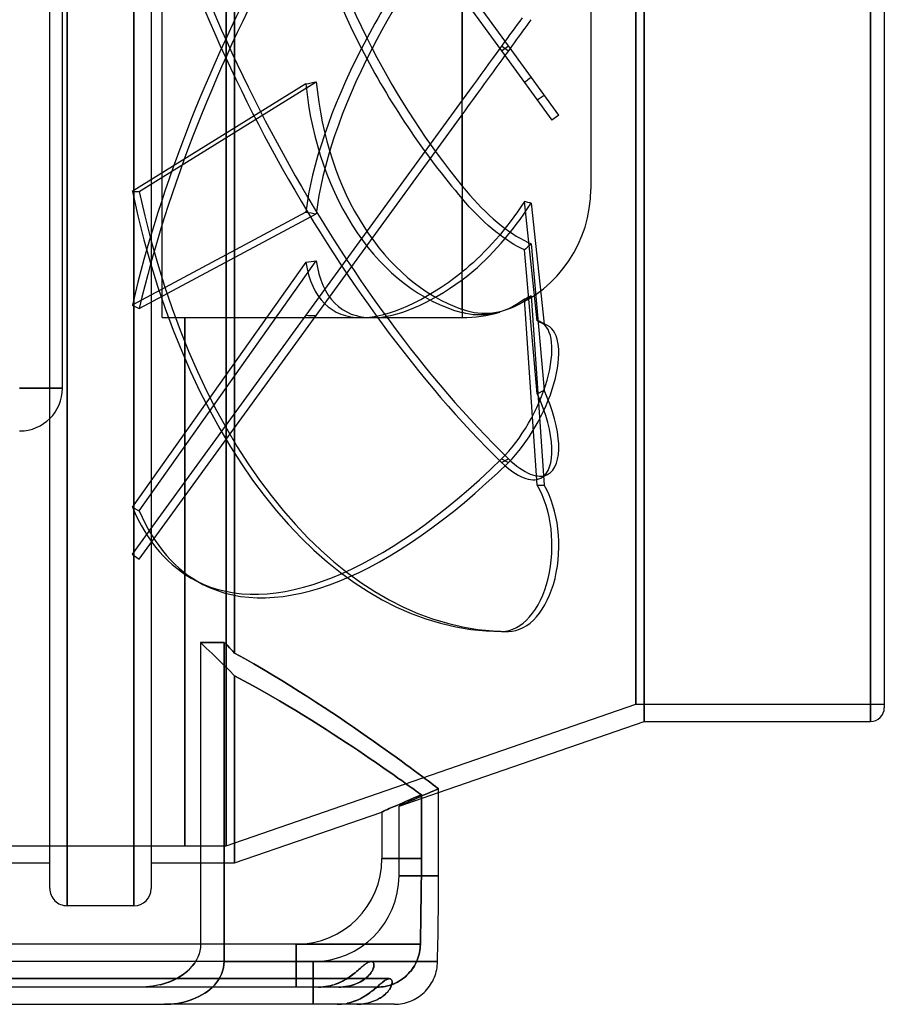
# Model space of a CAD drawing. Header units: millimetres. Extents: x -148 to 148, y -112 to 100.
# Tile 6 of 7: x 47 to 148, y -112 to 3. Entities that reach past the tile are written whole.
import ezdxf

# ---------------------------------------------------------------- set-up
doc = ezdxf.new("R2010")
doc.units = ezdxf.units.MM
doc.layers.add('HIDDEN', color=7, linetype='Continuous')
doc.layers.add('THICK', color=7, linetype='Continuous')

msp = doc.modelspace()

# ---------------------------------------------------------------- linework, layer by layer
at = {"layer": 'HIDDEN'}
for p, q in [((52.15, 0), (52.15, 100)), ((59.95, 0), (59.95, 100)), ((71.7, -70.53), (71.7, 95)), ((70.7, 93), (70.7, -93)), ((70.7, -93), (70.7, 93)), ((119.5, -78.5), (119.5, 78.5)), ((145.9, 0), (145.9, 78.5)), ((118.5, 76.5), (118.5, -76.5)), ((118.5, -76.5), (118.5, 76.5)), ((59.76, 59), (102.85, -0.29)), ((103.65, 0.29), (60.57, 59.59)), ((50.15, 0), (50.15, 35.05)), ((63.25, 0), (63.25, 31.4)), ((113.25, 16.4), (113.25, 0)), ((98.25, 16.05), (98.25, 0)), ((98.25, 0), (98.25, 6.03)), ((105.24, 3.59), (104.96, 3.2)), ((104.38, 2.4), (104.08, 1.99)), ((104.67, 2.8), (104.38, 2.4)), ((104.96, 3.2), (104.67, 2.8)), ((105.33, 2.02), (105.58, 2.36)), ((105.58, 2.36), (105.82, 2.69)), ((105.82, 2.69), (106.07, 3.03)), ((106.07, 3.03), (106.31, 3.35)), ((103.49, 1.18), (103.2, 0.78)), ((103.79, 1.59), (103.49, 1.18)), ((104.08, 1.99), (103.79, 1.59)), ((104.59, 1), (104.84, 1.33)), ((104.84, 1.33), (105.09, 1.68)), ((105.09, 1.68), (105.33, 2.02)), ((98.25, 0), (98.25, -6.03)), ((102.63, 0), (102.21, -0.57)), ((102.91, 0.39), (102.63, 0)), ((102.85, 0.29), (103.65, -0.29)), ((102.85, -0.29), (103.65, 0.29)), ((103.2, 0.78), (102.91, 0.39)), ((109.53, -7.8), (103.65, 0.29)), ((103.87, 0), (104.11, 0.33)), ((104.11, 0.33), (104.35, 0.66)), ((104.35, 0.66), (104.59, 1)), ((113.25, 0), (113.25, -16.4)), ((145.9, -78.5), (145.9, 0)), ((50.15, -43.16), (50.15, 0)), ((52.15, -100), (52.15, 0)), ((59.95, -100), (59.95, 0)), ((63.25, -31.4), (63.25, 0)), ((98.25, -16.05), (98.25, 0)), ((102.21, -0.57), (101.78, -1.17)), ((102.85, -0.29), (108.72, -8.38)), ((102.91, -1.32), (103.24, -0.87)), ((103.24, -0.87), (103.56, -0.43)), ((103.56, -0.43), (103.87, 0)), ((101.34, -1.78), (100.89, -2.4)), ((101.78, -1.17), (101.34, -1.78)), ((101.89, -2.72), (102.23, -2.25)), ((102.23, -2.25), (102.57, -1.78)), ((102.57, -1.78), (102.91, -1.32)), ((100.43, -3.03), (99.98, -3.65)), ((100.89, -2.4), (100.43, -3.03)), ((101.21, -3.66), (101.55, -3.19)), ((101.55, -3.19), (101.89, -2.72)), ((106.31, -3.35), (106.18, -3.46)), ((80.02, -4.14), (59.76, -16.68)), ((60.57, -16.68), (81.23, -3.89)), ((99.53, -4.27), (99.09, -4.87)), ((99.98, -3.65), (99.53, -4.27)), ((100.2, -5.05), (100.53, -4.59)), ((100.53, -4.59), (100.87, -4.13)), ((100.87, -4.13), (101.21, -3.66)), ((105.66, -3.87), (105.52, -3.98)), ((105.79, -3.77), (105.66, -3.87)), ((105.92, -3.66), (105.79, -3.77)), ((106.05, -3.56), (105.92, -3.66)), ((106.18, -3.46), (106.05, -3.56)), ((98.67, -5.46), (98.25, -6.03)), ((99.09, -4.87), (98.67, -5.46)), ((99.56, -5.92), (99.88, -5.49)), ((99.88, -5.49), (100.2, -5.05)), ((107, -6.01), (107.81, -5.43)), ((98.25, -6.03), (80.02, -31.13)), ((98.58, -7.27), (98.92, -6.82)), ((98.92, -6.82), (99.24, -6.37)), ((99.24, -6.37), (99.56, -5.92)), ((81.23, -31.16), (98.25, -7.73)), ((98.25, -7.73), (98.58, -7.27)), ((98.25, -7.73), (98.25, -26.05)), ((109.53, -7.8), (108.72, -8.38)), ((98.25, -16.05), (98.71, -16.6)), ((59.76, -16.68), (60.57, -16.68)), ((98.71, -16.6), (99.16, -17.12)), ((99.16, -17.12), (99.6, -17.61)), ((98.66, -17.99), (98.25, -17.52)), ((98.25, -30.43), (98.25, -17.52)), ((99.08, -18.46), (98.66, -17.99)), ((99.6, -17.61), (100.03, -18.08)), ((100.03, -18.08), (100.48, -18.54)), ((105.52, -17.87), (105.11, -18.47)), ((105.66, -17.9), (105.52, -17.87)), ((107, -31.76), (105.52, -17.87)), ((105.79, -17.93), (105.66, -17.9)), ((105.92, -17.96), (105.79, -17.93)), ((105.88, -18.68), (106.31, -18.03)), ((106.05, -17.99), (105.92, -17.96)), ((106.18, -18.01), (106.05, -17.99)), ((106.31, -18.03), (106.18, -18.01)), ((106.31, -18.03), (107.81, -32.17)), ((80.02, -19.09), (59.76, -29.93)), ((60.57, -30.34), (81.23, -19.28)), ((99.52, -18.93), (99.08, -18.46)), ((99.96, -19.38), (99.52, -18.93)), ((100.41, -19.82), (99.96, -19.38)), ((100.48, -18.54), (100.94, -19)), ((100.94, -19), (101.41, -19.44)), ((101.41, -19.44), (101.88, -19.87)), ((104.7, -19.07), (104.27, -19.66)), ((105.11, -18.47), (104.7, -19.07)), ((105, -19.94), (105.44, -19.32)), ((105.44, -19.32), (105.88, -18.68)), ((100.86, -20.25), (100.41, -19.82)), ((101.3, -20.65), (100.86, -20.25)), ((101.74, -21.03), (101.3, -20.65)), ((101.88, -19.87), (102.35, -20.27)), ((102.35, -20.27), (102.81, -20.65)), ((102.81, -20.65), (103.26, -21)), ((103.84, -20.23), (103.42, -20.78)), ((104.27, -19.66), (103.84, -20.23)), ((104.12, -21.1), (104.56, -20.54)), ((104.56, -20.54), (105, -19.94)), ((102.17, -21.38), (101.74, -21.03)), ((102.59, -21.71), (102.17, -21.38)), ((102.59, -21.8), (102.17, -22.28)), ((103, -21.3), (102.59, -21.8)), ((103, -22.01), (102.59, -21.71)), ((103.42, -20.78), (103, -21.3)), ((103.26, -21), (103.7, -21.31)), ((103.26, -22.17), (103.7, -21.64)), ((103.7, -21.64), (104.12, -21.1)), ((103.7, -21.31), (104.12, -21.6)), ((104.12, -21.6), (104.56, -21.88)), ((101.74, -22.76), (101.3, -23.24)), ((102.17, -22.28), (101.74, -22.76)), ((102.35, -23.23), (102.81, -22.7)), ((102.81, -22.7), (103.26, -22.17)), ((103.42, -22.3), (103, -22.01)), ((103.84, -22.58), (103.42, -22.3)), ((104.27, -22.85), (103.84, -22.58)), ((104.7, -23.09), (104.27, -22.85)), ((104.56, -21.88), (105, -22.14)), ((105, -22.14), (105.44, -22.38)), ((105.44, -22.38), (105.88, -22.59)), ((105.88, -22.59), (106.31, -22.78)), ((106.18, -22.9), (106.05, -23.02)), ((106.31, -22.78), (106.18, -22.9)), ((106.31, -22.78), (107.81, -39.85)), ((100.86, -23.7), (100.41, -24.15)), ((101.3, -23.24), (100.86, -23.7)), ((101.41, -24.22), (101.88, -23.73)), ((101.88, -23.73), (102.35, -23.23)), ((105.11, -23.3), (104.7, -23.09)), ((105.52, -23.5), (105.11, -23.3)), ((105.66, -23.38), (105.52, -23.5)), ((107, -40.27), (105.52, -23.5)), ((105.79, -23.26), (105.66, -23.38)), ((105.92, -23.14), (105.79, -23.26)), ((106.05, -23.02), (105.92, -23.14)), ((80.02, -24.93), (59.76, -53.51)), ((60.57, -53.93), (81.23, -24.78)), ((99.52, -24.99), (99.08, -25.37)), ((99.96, -24.58), (99.52, -24.99)), ((100.41, -24.15), (99.96, -24.58)), ((100.03, -25.54), (100.48, -25.13)), ((100.48, -25.13), (100.94, -24.69)), ((100.94, -24.69), (101.41, -24.22)), ((98.66, -25.73), (98.25, -26.05)), ((99.08, -25.37), (98.66, -25.73)), ((98.71, -26.64), (99.16, -26.29)), ((99.16, -26.29), (99.6, -25.92)), ((99.6, -25.92), (100.03, -25.54)), ((98.25, -26.99), (98.71, -26.64)), ((98.25, -26.99), (98.25, -31.4)), ((105.07, -29.57), (104.59, -29.87)), ((104.67, -29.93), (105.08, -29.71)), ((105.52, -29.25), (105.07, -29.57)), ((105.08, -29.71), (105.5, -29.45)), ((105.5, -29.45), (105.91, -29.16)), ((105.66, -29.19), (105.52, -29.25)), ((107, -50.93), (105.52, -29.25)), ((105.79, -29.13), (105.66, -29.19)), ((105.92, -29.06), (105.79, -29.13)), ((105.91, -29.16), (106.31, -28.86)), ((106.05, -28.99), (105.92, -29.06)), ((106.18, -28.93), (106.05, -28.99)), ((106.31, -28.86), (106.18, -28.93)), ((106.31, -28.86), (107.81, -50.93)), ((59.76, -29.93), (60.57, -30.34)), ((98.25, -30.43), (98.72, -30.58)), ((98.67, -30.92), (98.25, -30.82)), ((99.11, -31), (98.67, -30.92)), ((98.72, -30.58), (99.19, -30.7)), ((99.55, -31.06), (99.11, -31)), ((99.19, -30.7), (99.64, -30.79)), ((99.64, -30.79), (100.09, -30.85)), ((100.09, -30.85), (100.56, -30.89)), ((100.56, -30.89), (101.04, -30.89)), ((101.04, -30.89), (101.52, -30.87)), ((101.84, -30.94), (101.39, -31.02)), ((101.52, -30.87), (102.01, -30.82)), ((102.28, -30.85), (101.84, -30.94)), ((102.01, -30.82), (102.49, -30.73)), ((102.7, -30.72), (102.28, -30.85)), ((102.49, -30.73), (102.96, -30.62)), ((103.16, -30.56), (102.7, -30.72)), ((102.96, -30.62), (103.42, -30.47)), ((103.64, -30.37), (103.16, -30.56)), ((103.42, -30.47), (103.87, -30.31)), ((104.12, -30.14), (103.64, -30.37)), ((103.87, -30.31), (104.27, -30.14)), ((104.59, -29.87), (104.12, -30.14)), ((104.27, -30.14), (104.67, -29.93)), ((80.02, -31.13), (59.76, -59)), ((60.57, -59.59), (81.23, -31.16)), ((63.25, -31.4), (65.88, -31.4)), ((65.88, -31.4), (65.88, -31.4)), ((65.88, -31.4), (65.88, -31.4)), ((65.88, -31.4), (65.88, -31.4)), ((65.88, -31.4), (65.88, -31.4)), ((65.88, -31.4), (65.88, -31.4)), ((65.88, -31.4), (65.88, -31.4)), ((65.88, -31.4), (65.88, -31.4)), ((65.88, -31.4), (65.88, -31.4)), ((65.88, -31.4), (65.88, -31.4)), ((65.88, -31.4), (65.88, -31.4)), ((65.88, -31.4), (65.88, -31.4)), ((65.88, -31.4), (65.88, -31.4)), ((65.88, -31.4), (65.88, -31.4)), ((65.88, -31.4), (65.88, -31.4)), ((65.88, -31.4), (65.88, -31.4)), ((65.88, -31.4), (65.88, -31.4)), ((65.88, -31.4), (65.88, -31.4)), ((65.88, -31.4), (65.88, -31.4)), ((65.88, -31.4), (65.88, -31.4)), ((65.88, -31.4), (65.88, -31.4)), ((65.88, -31.4), (65.88, -31.4)), ((65.88, -31.4), (65.88, -31.4)), ((65.88, -31.4), (65.88, -31.4)), ((65.88, -31.4), (65.88, -31.4)), ((65.88, -31.4), (65.88, -31.4)), ((65.88, -31.4), (65.88, -31.4)), ((65.88, -31.4), (65.88, -31.4)), ((65.88, -31.4), (65.88, -31.4)), ((65.88, -31.4), (65.88, -31.4)), ((65.88, -31.4), (65.88, -31.4)), ((65.88, -31.4), (65.88, -31.4)), ((65.88, -31.4), (65.88, -31.4)), ((65.88, -31.4), (65.88, -31.4)), ((65.88, -31.4), (65.88, -31.4)), ((65.88, -31.4), (65.88, -31.4)), ((65.88, -31.4), (65.88, -31.4)), ((65.88, -31.4), (65.88, -31.4)), ((65.88, -31.4), (65.88, -31.4)), ((65.88, -31.4), (65.88, -31.4)), ((65.88, -31.4), (65.88, -31.4)), ((65.88, -31.4), (65.88, -31.4)), ((65.88, -31.4), (65.88, -31.4)), ((65.88, -31.4), (65.88, -31.4)), ((65.88, -31.4), (65.88, -31.4)), ((65.88, -31.4), (65.88, -31.4)), ((65.88, -31.4), (65.88, -31.4)), ((65.88, -31.4), (65.88, -31.4)), ((65.88, -31.4), (65.88, -31.4)), ((65.88, -31.4), (65.88, -31.4)), ((65.88, -31.4), (65.88, -31.4)), ((65.88, -31.4), (65.88, -31.4)), ((65.88, -31.4), (65.88, -31.4)), ((65.88, -31.4), (65.88, -31.4)), ((65.88, -31.4), (65.88, -31.4)), ((65.88, -31.4), (65.88, -31.4)), ((65.88, -31.4), (65.88, -31.4)), ((65.88, -31.4), (65.88, -31.4)), ((65.88, -31.4), (65.88, -31.4)), ((65.88, -31.4), (65.88, -31.4)), ((65.88, -31.4), (65.88, -31.4)), ((65.88, -31.4), (65.88, -31.4)), ((65.88, -31.4), (65.88, -31.4)), ((65.88, -31.4), (65.88, -31.4)), ((65.88, -31.4), (65.88, -31.4)), ((65.88, -31.4), (65.88, -31.4)), ((65.88, -31.4), (65.88, -31.4)), ((65.88, -31.4), (65.88, -31.4)), ((65.88, -31.4), (65.88, -31.4)), ((65.88, -31.4), (65.88, -31.4)), ((65.88, -31.4), (65.88, -31.4)), ((65.88, -31.4), (65.88, -31.4)), ((65.88, -31.4), (65.88, -31.4)), ((65.88, -31.4), (65.88, -31.4)), ((65.88, -31.4), (65.88, -31.4)), ((65.88, -31.4), (65.88, -31.4)), ((65.88, -31.4), (65.88, -31.4)), ((65.88, -31.4), (65.88, -31.4)), ((65.88, -31.4), (65.88, -31.4)), ((65.88, -31.4), (65.88, -31.4)), ((65.88, -93), (65.88, -31.4)), ((65.88, -31.4), (65.88, -93)), ((65.88, -31.4), (86.5, -31.4)), ((87.74, -31.4), (98.25, -31.4)), ((100.01, -31.09), (99.55, -31.06)), ((100.47, -31.09), (100.01, -31.09)), ((100.93, -31.07), (100.47, -31.09)), ((101.39, -31.02), (100.93, -31.07)), ((107, -31.76), (107.81, -32.17)), ((108.22, -32.33), (107.42, -31.91)), ((46.62, -39.62), (51.62, -39.62)), ((51.62, -39.62), (51.62, -39.62)), ((107, -40.27), (107.81, -39.85)), ((102.85, -47.88), (103.65, -48.29)), ((102.85, -48.29), (103.65, -47.88)), ((108.22, -49.7), (107.42, -50.11)), ((107, -50.93), (107.81, -50.93)), ((59.76, -53.51), (60.57, -53.93)), ((59.76, -59), (60.57, -59.59)), ((68.01, -62.52), (67.2, -62.1)), ((102.85, -68), (103.65, -68)), ((70.48, -69.28), (67.73, -69.28)), ((67.73, -69.28), (68.4, -69.94)), ((68.4, -69.94), (67.73, -69.28)), ((68.4, -69.94), (69.07, -70.59)), ((69.07, -70.59), (68.4, -69.94)), ((70.68, -69.49), (70.48, -69.28)), ((70.48, -106.5), (70.48, -69.28)), ((70.89, -69.7), (70.68, -69.49)), ((71.09, -69.91), (70.89, -69.7)), ((71.29, -70.11), (71.09, -69.91)), ((69.07, -70.59), (69.73, -71.24)), ((69.73, -71.24), (69.07, -70.59)), ((71.5, -70.32), (71.29, -70.11)), ((71.7, -70.53), (71.5, -70.32)), ((72.84, -71.16), (71.7, -70.53)), ((73.96, -71.8), (72.84, -71.16)), ((69.73, -71.24), (70.39, -71.89)), ((70.39, -71.89), (69.73, -71.24)), ((70.39, -71.89), (71.05, -72.53)), ((71.05, -72.53), (70.39, -71.89)), ((75.07, -72.45), (73.96, -71.8)), ((71.05, -72.53), (71.7, -73.17)), ((71.7, -73.17), (71.05, -72.53)), ((71.7, -95), (71.7, -73.17)), ((72.79, -73.75), (71.7, -73.17)), ((71.7, -73.17), (72.79, -73.75)), ((71.7, -73.17), (71.7, -95)), ((76.14, -73.09), (75.07, -72.45)), ((77.2, -73.73), (76.14, -73.09)), ((73.86, -74.34), (72.79, -73.75)), ((72.79, -73.75), (73.86, -74.34)), ((74.9, -74.93), (73.86, -74.34)), ((73.86, -74.34), (74.9, -74.93)), ((78.24, -74.37), (77.2, -73.73)), ((79.25, -75), (78.24, -74.37)), ((75.93, -75.51), (74.9, -74.93)), ((74.9, -74.93), (75.93, -75.51)), ((76.92, -76.09), (75.93, -75.51)), ((75.93, -75.51), (76.92, -76.09)), ((80.23, -75.63), (79.25, -75)), ((81.19, -76.24), (80.23, -75.63)), ((70.7, -93), (118.5, -76.5)), ((77.9, -76.67), (76.92, -76.09)), ((76.92, -76.09), (77.9, -76.67)), ((78.85, -77.24), (77.9, -76.67)), ((77.9, -76.67), (78.85, -77.24)), ((82.13, -76.86), (81.19, -76.24)), ((83.03, -77.46), (82.13, -76.86)), ((118.5, -76.5), (147.5, -76.5)), ((79.77, -77.81), (78.85, -77.24)), ((78.85, -77.24), (79.77, -77.81)), ((80.67, -78.36), (79.77, -77.81)), ((79.77, -77.81), (80.67, -78.36)), ((83.92, -78.05), (83.03, -77.46)), ((84.77, -78.63), (83.92, -78.05)), ((81.54, -78.91), (80.67, -78.36)), ((80.67, -78.36), (81.54, -78.91)), ((82.38, -79.45), (81.54, -78.91)), ((81.54, -78.91), (82.38, -79.45)), ((85.59, -79.19), (84.77, -78.63)), ((86.39, -79.74), (85.59, -79.19)), ((83.2, -79.98), (82.38, -79.45)), ((82.38, -79.45), (83.2, -79.98)), ((83.99, -80.49), (83.2, -79.98)), ((83.2, -79.98), (83.99, -80.49)), ((87.16, -80.28), (86.39, -79.74)), ((87.9, -80.79), (87.16, -80.28)), ((84.75, -80.99), (83.99, -80.49)), ((83.99, -80.49), (84.75, -80.99)), ((85.49, -81.48), (84.75, -80.99)), ((84.75, -80.99), (85.49, -81.48)), ((86.19, -81.95), (85.49, -81.48)), ((85.49, -81.48), (86.19, -81.95)), ((88.6, -81.3), (87.9, -80.79)), ((89.28, -81.78), (88.6, -81.3)), ((86.87, -82.41), (86.19, -81.95)), ((86.19, -81.95), (86.87, -82.41)), ((87.51, -82.85), (86.87, -82.41)), ((86.87, -82.41), (87.51, -82.85)), ((89.93, -82.24), (89.28, -81.78)), ((90.54, -82.69), (89.93, -82.24)), ((91.12, -83.11), (90.54, -82.69)), ((88.13, -83.27), (87.51, -82.85)), ((87.51, -82.85), (88.13, -83.27)), ((88.72, -83.68), (88.13, -83.27)), ((88.13, -83.27), (88.72, -83.68)), ((89.28, -84.06), (88.72, -83.68)), ((88.72, -83.68), (89.28, -84.06)), ((91.67, -83.51), (91.12, -83.11)), ((92.19, -83.89), (91.67, -83.51)), ((89.8, -84.43), (89.28, -84.06)), ((89.28, -84.06), (89.8, -84.43)), ((90.3, -84.78), (89.8, -84.43)), ((89.8, -84.43), (90.3, -84.78)), ((90.76, -85.11), (90.3, -84.78)), ((90.3, -84.78), (90.76, -85.11)), ((92.67, -84.25), (92.19, -83.89)), ((93.13, -84.59), (92.67, -84.25)), ((93.54, -84.9), (93.13, -84.59)), ((93.93, -85.18), (93.54, -84.9)), ((91.2, -85.41), (90.76, -85.11)), ((90.76, -85.11), (91.2, -85.41)), ((91.6, -85.7), (91.2, -85.41)), ((91.2, -85.41), (91.6, -85.7)), ((91.96, -85.96), (91.6, -85.7)), ((91.6, -85.7), (91.96, -85.96)), ((92.3, -86.21), (91.96, -85.96)), ((91.96, -85.96), (92.3, -86.21)), ((94.27, -85.44), (93.93, -85.18)), ((94.59, -85.68), (94.27, -85.44)), ((94.87, -85.89), (94.59, -85.68)), ((95.12, -86.08), (94.87, -85.89)), ((95.33, -86.24), (95.12, -86.08)), ((90.88, -88.38), (95.5, -86.78)), ((92.6, -86.42), (92.3, -86.21)), ((92.3, -86.21), (92.6, -86.42)), ((93.01, -87.27), (92.55, -87.46)), ((92.55, -87.46), (93.01, -87.27)), ((92.88, -86.62), (92.6, -86.42)), ((92.6, -86.42), (92.88, -86.62)), ((93.12, -86.79), (92.88, -86.62)), ((92.88, -86.62), (93.12, -86.79)), ((92.97, -87.44), (93.33, -87.29)), ((93.33, -87.29), (92.97, -87.44)), ((93.5, -87.07), (93.01, -87.27)), ((93.01, -87.27), (93.5, -87.07)), ((93.32, -86.94), (93.12, -86.79)), ((93.12, -86.79), (93.32, -86.94)), ((93.5, -87.07), (93.32, -86.94)), ((93.32, -86.94), (93.5, -87.07)), ((93.33, -87.29), (93.71, -87.12)), ((93.71, -87.12), (93.33, -87.29)), ((93.5, -87.07), (93.5, -94.5)), ((93.5, -94.5), (93.5, -87.07)), ((93.71, -87.12), (94.12, -86.95)), ((94.12, -86.95), (93.71, -87.12)), ((94.12, -86.95), (94.56, -86.76)), ((94.56, -86.76), (94.12, -86.95)), ((94.56, -86.76), (95.02, -86.57)), ((95.02, -86.57), (94.56, -86.76)), ((95.02, -86.57), (95.5, -86.37)), ((95.5, -86.37), (95.02, -86.57)), ((95.5, -86.37), (95.33, -86.24)), ((90.31, -88.43), (90.02, -88.56)), ((90.02, -88.56), (90.31, -88.43)), ((90.63, -88.29), (90.31, -88.43)), ((90.31, -88.43), (90.63, -88.29)), ((90.97, -88.14), (90.63, -88.29)), ((90.63, -88.29), (90.97, -88.14)), ((90.88, -88.38), (90.89, -88.37)), ((90.89, -88.37), (90.88, -88.38)), ((90.88, -96.5), (90.88, -88.38)), ((90.89, -88.37), (90.94, -88.35)), ((90.94, -88.35), (90.89, -88.37)), ((90.94, -88.35), (91.03, -88.31)), ((91.03, -88.31), (90.94, -88.35)), ((91.32, -87.98), (90.97, -88.14)), ((90.97, -88.14), (91.32, -87.98)), ((91.03, -88.31), (91.16, -88.25)), ((91.16, -88.25), (91.03, -88.31)), ((91.16, -88.25), (91.32, -88.18)), ((91.32, -88.18), (91.16, -88.25)), ((91.71, -87.82), (91.32, -87.98)), ((91.32, -87.98), (91.71, -87.82)), ((91.32, -88.18), (91.52, -88.09)), ((91.52, -88.09), (91.32, -88.18)), ((91.52, -88.09), (91.75, -87.98)), ((91.75, -87.98), (91.52, -88.09)), ((92.12, -87.64), (91.71, -87.82)), ((91.71, -87.82), (92.12, -87.64)), ((91.75, -87.98), (92.02, -87.86)), ((92.02, -87.86), (91.75, -87.98)), ((92.02, -87.86), (92.31, -87.73)), ((92.31, -87.73), (92.02, -87.86)), ((92.55, -87.46), (92.12, -87.64)), ((92.12, -87.64), (92.55, -87.46)), ((92.31, -87.73), (92.63, -87.59)), ((92.63, -87.59), (92.31, -87.73)), ((92.63, -87.59), (92.97, -87.44)), ((92.97, -87.44), (92.63, -87.59)), ((71.7, -95), (88.88, -89.07)), ((88.89, -89.06), (88.88, -89.07)), ((88.88, -89.07), (88.89, -89.06)), ((88.88, -89.07), (88.88, -94.5)), ((88.94, -89.04), (88.89, -89.06)), ((88.89, -89.06), (88.94, -89.04)), ((89.03, -89), (88.94, -89.04)), ((88.94, -89.04), (89.03, -89)), ((89.16, -88.94), (89.03, -89)), ((89.03, -89), (89.16, -88.94)), ((89.32, -88.87), (89.16, -88.94)), ((89.16, -88.94), (89.32, -88.87)), ((89.52, -88.78), (89.32, -88.87)), ((89.32, -88.87), (89.52, -88.78)), ((89.75, -88.67), (89.52, -88.78)), ((89.52, -88.78), (89.75, -88.67)), ((90.02, -88.56), (89.75, -88.67)), ((89.75, -88.67), (90.02, -88.56)), ((-70.7, -93), (65.88, -93)), ((65.88, -93), (70.7, -93)), ((65.88, -93), (65.88, -93)), ((65.88, -93), (65.88, -93)), ((65.88, -93), (65.88, -93)), ((65.88, -93), (65.88, -93)), ((65.88, -93), (65.88, -93)), ((65.88, -93), (65.88, -93)), ((65.88, -93), (65.88, -93)), ((65.88, -93), (65.88, -93)), ((65.88, -93), (65.88, -93)), ((65.88, -93), (65.88, -93)), ((65.88, -93), (65.88, -93)), ((65.88, -93), (65.88, -93)), ((65.88, -93), (65.88, -93)), ((65.88, -93), (65.88, -93)), ((65.88, -93), (65.88, -93)), ((65.88, -93), (65.88, -93)), ((65.88, -93), (65.88, -93)), ((65.88, -93), (65.88, -93)), ((65.88, -93), (65.88, -93)), ((65.88, -93), (65.88, -93)), ((65.88, -93), (65.88, -93)), ((65.88, -93), (65.88, -93)), ((65.88, -93), (65.88, -93)), ((65.88, -93), (65.88, -93)), ((65.88, -93), (65.88, -93)), ((65.88, -93), (65.88, -93)), ((65.88, -93), (65.88, -93)), ((65.88, -93), (65.88, -93)), ((65.88, -93), (65.88, -93)), ((65.88, -93), (65.88, -93)), ((65.88, -93), (65.88, -93)), ((65.88, -93), (65.88, -93)), ((65.88, -93), (65.88, -93)), ((65.88, -93), (65.88, -93)), ((65.88, -93), (65.88, -93)), ((65.88, -93), (65.88, -93)), ((65.88, -93), (65.88, -93)), ((65.88, -93), (65.88, -93)), ((65.88, -93), (65.88, -93)), ((65.88, -93), (65.88, -93)), ((65.88, -93), (65.88, -93)), ((65.88, -93), (65.88, -93)), ((65.88, -93), (65.88, -93)), ((65.88, -93), (65.88, -93)), ((65.88, -93), (65.88, -93)), ((65.88, -93), (65.88, -93)), ((65.88, -93), (65.88, -93)), ((65.88, -93), (65.88, -93)), ((65.88, -93), (65.88, -93)), ((65.88, -93), (65.88, -93)), ((65.88, -93), (65.88, -93)), ((67.73, -95), (71.7, -95)), ((93.5, -94.5), (88.88, -94.5)), ((88.88, -94.5), (93.5, -94.5)), ((93.5, -94.5), (93.49, -95.22)), ((93.49, -95.22), (93.5, -94.5)), ((93.49, -95.22), (93.49, -95.93)), ((93.49, -95.93), (93.49, -95.22)), ((93.49, -95.93), (93.49, -96.64)), ((93.49, -96.65), (93.49, -95.93)), ((95.5, -96.5), (90.88, -96.5)), ((90.88, -96.5), (95.5, -96.5)), ((93.48, -97.35), (93.47, -98.06)), ((93.47, -98.07), (93.48, -97.36)), ((93.49, -96.64), (93.48, -97.35)), ((93.48, -97.36), (93.49, -96.65)), ((93.46, -98.77), (93.45, -99.48)), ((93.45, -99.48), (93.46, -98.77)), ((93.47, -98.06), (93.46, -98.77)), ((93.46, -98.77), (93.47, -98.07)), ((93.45, -99.48), (93.44, -100.19)), ((93.44, -100.19), (93.45, -99.48)), ((93.43, -100.9), (93.42, -101.62)), ((93.42, -101.62), (93.43, -100.9)), ((93.44, -100.19), (93.43, -100.9)), ((93.43, -100.9), (93.44, -100.19)), ((93.42, -101.62), (93.41, -102.33)), ((93.41, -102.33), (93.42, -101.62)), ((95.46, -101.48), (95.46, -101.48)), ((95.46, -101.48), (95.46, -101.48)), ((95.46, -101.48), (95.46, -101.48)), ((95.46, -101.48), (95.46, -101.48)), ((95.46, -101.48), (95.46, -101.48)), ((95.46, -101.48), (95.46, -101.48)), ((93.39, -103.05), (93.38, -103.77)), ((93.38, -103.77), (93.39, -103.05)), ((93.41, -102.33), (93.39, -103.05)), ((93.39, -103.05), (93.41, -102.33)), ((93.37, -104.5), (67.73, -104.5)), ((78.88, -104.5), (67.73, -104.5)), ((78.88, -104.5), (78.88, -109.5)), ((78.88, -104.5), (93.37, -104.5)), ((78.88, -109.5), (78.88, -104.5)), ((93.37, -104.5), (93.36, -104.74)), ((93.36, -104.74), (93.37, -104.5)), ((93.38, -103.77), (93.37, -104.5)), ((93.37, -104.5), (93.38, -103.77)), ((93.27, -105.44), (93.22, -105.67)), ((93.22, -105.67), (93.27, -105.44)), ((93.31, -105.21), (93.27, -105.44)), ((93.27, -105.44), (93.31, -105.21)), ((93.34, -104.97), (93.31, -105.21)), ((93.31, -105.21), (93.34, -104.97)), ((93.36, -104.74), (93.34, -104.97)), ((93.34, -104.97), (93.36, -104.74)), ((80.88, -106.5), (-80.88, -106.5)), ((66.75, -107.06), (67, -106.73)), ((87.62, -106.5), (67.15, -106.5)), ((70.48, -106.5), (70.46, -106.87)), ((70.48, -106.5), (95.38, -106.5)), ((80.88, -106.5), (80.88, -111.5)), ((80.88, -111.5), (80.88, -106.5)), ((86.96, -106.81), (86.85, -106.9)), ((86.88, -106.87), (86.99, -106.79)), ((87.07, -106.73), (86.96, -106.81)), ((86.99, -106.79), (87.09, -106.72)), ((87.18, -106.66), (87.07, -106.73)), ((87.09, -106.72), (87.19, -106.65)), ((87.27, -106.61), (87.18, -106.66)), ((87.19, -106.65), (87.29, -106.6)), ((87.37, -106.56), (87.27, -106.61)), ((87.29, -106.6), (87.38, -106.56)), ((87.46, -106.53), (87.37, -106.56)), ((87.38, -106.56), (87.47, -106.53)), ((87.54, -106.51), (87.46, -106.53)), ((87.47, -106.53), (87.55, -106.51)), ((87.62, -106.5), (87.54, -106.51)), ((87.55, -106.51), (87.62, -106.5)), ((87.69, -106.51), (87.62, -106.5)), ((87.62, -106.5), (87.69, -106.51)), ((87.76, -106.53), (87.69, -106.51)), ((87.69, -106.51), (87.76, -106.53)), ((87.82, -106.56), (87.76, -106.53)), ((87.76, -106.53), (87.81, -106.56)), ((87.81, -106.56), (87.86, -106.61)), ((87.87, -106.61), (87.82, -106.56)), ((87.86, -106.61), (87.9, -106.67)), ((87.91, -106.67), (87.87, -106.61)), ((87.9, -106.67), (87.93, -106.74)), ((87.94, -106.75), (87.91, -106.67)), ((87.93, -106.74), (87.95, -106.83)), ((87.95, -106.85), (87.94, -106.75)), ((92.8, -106.79), (92.68, -107)), ((92.68, -107), (92.8, -106.79)), ((92.9, -106.57), (92.8, -106.79)), ((92.8, -106.79), (92.9, -106.57)), ((93, -106.35), (92.9, -106.57)), ((92.9, -106.57), (93, -106.35)), ((93.08, -106.13), (93, -106.35)), ((93, -106.35), (93.08, -106.13)), ((93.15, -105.9), (93.08, -106.13)), ((93.08, -106.13), (93.15, -105.9)), ((93.22, -105.67), (93.15, -105.9)), ((93.15, -105.9), (93.22, -105.67)), ((65.57, -108.11), (65.89, -107.88)), ((65.89, -107.88), (66.19, -107.64)), ((66.19, -107.64), (66.48, -107.36)), ((66.48, -107.36), (66.75, -107.06)), ((70.3, -107.62), (70.17, -107.98)), ((70.4, -107.25), (70.3, -107.62)), ((70.46, -106.87), (70.4, -107.25)), ((85.59, -107.95), (85.42, -108.08)), ((85.46, -108.05), (85.63, -107.92)), ((85.76, -107.82), (85.59, -107.95)), ((85.63, -107.92), (85.8, -107.78)), ((85.91, -107.69), (85.76, -107.82)), ((85.8, -107.78), (85.96, -107.65)), ((86.06, -107.56), (85.91, -107.69)), ((85.96, -107.65), (86.11, -107.52)), ((86.21, -107.44), (86.06, -107.56)), ((86.11, -107.52), (86.25, -107.4)), ((86.35, -107.32), (86.21, -107.44)), ((86.25, -107.4), (86.39, -107.28)), ((86.48, -107.2), (86.35, -107.32)), ((86.39, -107.28), (86.52, -107.17)), ((86.61, -107.09), (86.48, -107.2)), ((86.52, -107.17), (86.64, -107.06)), ((86.73, -106.99), (86.61, -107.09)), ((86.64, -107.06), (86.76, -106.96)), ((86.85, -106.9), (86.73, -106.99)), ((86.76, -106.96), (86.88, -106.87)), ((87.4, -108.08), (87.53, -107.94)), ((87.58, -107.87), (87.47, -108.01)), ((87.53, -107.94), (87.64, -107.78)), ((87.68, -107.72), (87.58, -107.87)), ((87.64, -107.78), (87.74, -107.63)), ((87.77, -107.58), (87.68, -107.72)), ((87.74, -107.63), (87.81, -107.48)), ((87.84, -107.43), (87.77, -107.58)), ((87.81, -107.48), (87.88, -107.34)), ((87.89, -107.3), (87.84, -107.43)), ((87.88, -107.34), (87.92, -107.2)), ((87.93, -107.17), (87.89, -107.3)), ((87.92, -107.2), (87.95, -107.07)), ((87.95, -107.04), (87.93, -107.17)), ((87.95, -106.83), (87.96, -106.93)), ((87.96, -106.95), (87.95, -106.85)), ((87.96, -106.93), (87.95, -107.04)), ((87.95, -107.07), (87.96, -106.95)), ((91.96, -107.95), (91.79, -108.12)), ((91.79, -108.12), (91.96, -107.95)), ((92.12, -107.77), (91.96, -107.95)), ((91.96, -107.95), (92.12, -107.77)), ((92.28, -107.59), (92.12, -107.77)), ((92.12, -107.77), (92.28, -107.59)), ((92.42, -107.4), (92.28, -107.59)), ((92.28, -107.59), (92.42, -107.4)), ((92.56, -107.2), (92.42, -107.4)), ((92.42, -107.4), (92.55, -107.2)), ((92.55, -107.2), (92.68, -107)), ((92.68, -107), (92.56, -107.2)), ((41.15, -108.5), (89.75, -108.5)), ((89.75, -108.5), (41.15, -108.5)), ((63.4, -109.12), (63.77, -109)), ((63.77, -109), (64.13, -108.87)), ((64.13, -108.87), (64.5, -108.71)), ((64.5, -108.71), (64.87, -108.53)), ((64.87, -108.53), (65.23, -108.33)), ((65.23, -108.33), (65.57, -108.11)), ((69.6, -108.95), (69.36, -109.25)), ((69.83, -108.63), (69.6, -108.95)), ((70.02, -108.31), (69.83, -108.63)), ((70.17, -107.98), (70.02, -108.31)), ((83.8, -109.03), (83.56, -109.12)), ((83.58, -109.11), (83.82, -109.02)), ((84.02, -108.93), (83.8, -109.03)), ((83.82, -109.02), (84.05, -108.92)), ((84.24, -108.83), (84.02, -108.93)), ((84.05, -108.92), (84.27, -108.81)), ((84.45, -108.71), (84.24, -108.83)), ((84.27, -108.81), (84.49, -108.69)), ((84.66, -108.6), (84.45, -108.71)), ((84.49, -108.69), (84.7, -108.57)), ((84.85, -108.47), (84.66, -108.6)), ((84.7, -108.57), (84.9, -108.44)), ((85.05, -108.35), (84.85, -108.47)), ((84.9, -108.44), (85.09, -108.31)), ((85.23, -108.22), (85.05, -108.35)), ((85.09, -108.31), (85.28, -108.18)), ((85.42, -108.08), (85.23, -108.22)), ((85.28, -108.18), (85.46, -108.05)), ((85.89, -109.11), (85.66, -109.19)), ((85.7, -109.18), (85.94, -109.09)), ((86.11, -109.01), (85.89, -109.11)), ((85.94, -109.09), (86.16, -108.98)), ((86.32, -108.9), (86.11, -109.01)), ((86.16, -108.98), (86.38, -108.87)), ((86.52, -108.79), (86.32, -108.9)), ((86.38, -108.87), (86.58, -108.76)), ((86.71, -108.67), (86.52, -108.79)), ((86.58, -108.76), (86.77, -108.63)), ((86.89, -108.55), (86.71, -108.67)), ((86.77, -108.63), (86.95, -108.5)), ((87.05, -108.42), (86.89, -108.55)), ((86.95, -108.5), (87.11, -108.37)), ((87.2, -108.29), (87.05, -108.42)), ((87.11, -108.37), (87.26, -108.23)), ((87.34, -108.15), (87.2, -108.29)), ((87.26, -108.23), (87.4, -108.08)), ((87.47, -108.01), (87.34, -108.15)), ((88.78, -109.07), (88.67, -109.17)), ((88.89, -108.98), (88.78, -109.07)), ((89, -108.89), (88.89, -108.98)), ((89.1, -108.81), (89, -108.89)), ((89.2, -108.74), (89.1, -108.81)), ((89.3, -108.68), (89.2, -108.74)), ((89.39, -108.62), (89.3, -108.68)), ((89.47, -108.58), (89.39, -108.62)), ((89.55, -108.54), (89.47, -108.58)), ((89.63, -108.52), (89.55, -108.54)), ((89.7, -108.5), (89.63, -108.52)), ((89.82, -108.51), (89.75, -108.5)), ((89.88, -108.52), (89.82, -108.51)), ((89.93, -108.55), (89.88, -108.52)), ((89.98, -108.59), (89.93, -108.55)), ((90.02, -108.65), (89.98, -108.59)), ((90.05, -108.72), (90.02, -108.65)), ((90.03, -109.22), (90.06, -109.1)), ((90.07, -108.79), (90.05, -108.72)), ((90.06, -109.1), (90.07, -108.99)), ((90.07, -108.89), (90.07, -108.79)), ((90.07, -108.99), (90.07, -108.89)), ((90.42, -109.05), (90.2, -109.14)), ((90.2, -109.14), (90.41, -109.05)), ((90.41, -109.05), (90.63, -108.94)), ((90.63, -108.94), (90.42, -109.05)), ((90.84, -108.83), (90.63, -108.94)), ((90.63, -108.94), (90.84, -108.83)), ((91.04, -108.7), (90.84, -108.83)), ((90.84, -108.83), (91.04, -108.7)), ((91.24, -108.57), (91.04, -108.7)), ((91.04, -108.7), (91.24, -108.57)), ((91.43, -108.43), (91.24, -108.57)), ((91.24, -108.57), (91.43, -108.43)), ((91.62, -108.28), (91.43, -108.43)), ((91.43, -108.43), (91.62, -108.28)), ((91.79, -108.12), (91.62, -108.28)), ((91.62, -108.28), (91.79, -108.12)), ((81.48, -109.5), (60.61, -109.5)), ((63.01, -109.22), (63.4, -109.12)), ((68.22, -110.21), (67.89, -110.41)), ((68.53, -109.99), (68.22, -110.21)), ((68.81, -109.77), (68.53, -109.99)), ((69.09, -109.52), (68.81, -109.77)), ((69.36, -109.25), (69.09, -109.52)), ((81.76, -109.49), (81.48, -109.5)), ((81.48, -109.5), (81.75, -109.49)), ((83.84, -109.5), (81.48, -109.5)), ((81.75, -109.49), (82.03, -109.47)), ((82.03, -109.47), (81.76, -109.49)), ((82.3, -109.44), (82.03, -109.47)), ((82.03, -109.47), (82.3, -109.44)), ((82.57, -109.4), (82.3, -109.44)), ((82.3, -109.44), (82.57, -109.4)), ((82.83, -109.34), (82.57, -109.4)), ((82.57, -109.4), (82.83, -109.34)), ((83.08, -109.28), (82.83, -109.34)), ((82.83, -109.34), (83.09, -109.28)), ((83.32, -109.21), (83.08, -109.28)), ((83.09, -109.28), (83.34, -109.2)), ((83.56, -109.12), (83.32, -109.21)), ((83.34, -109.2), (83.58, -109.11)), ((83.84, -109.5), (84.11, -109.49)), ((84.11, -109.49), (83.84, -109.5)), ((88.34, -109.5), (83.84, -109.5)), ((84.11, -109.49), (84.39, -109.47)), ((84.38, -109.47), (84.11, -109.49)), ((84.65, -109.44), (84.38, -109.47)), ((84.39, -109.47), (84.66, -109.44)), ((84.91, -109.4), (84.65, -109.44)), ((84.66, -109.44), (84.94, -109.39)), ((85.17, -109.34), (84.91, -109.4)), ((84.94, -109.39), (85.2, -109.33)), ((85.42, -109.27), (85.17, -109.34)), ((85.2, -109.33), (85.45, -109.26)), ((85.66, -109.19), (85.42, -109.27)), ((85.45, -109.26), (85.7, -109.18)), ((87.36, -110.24), (87.18, -110.36)), ((87.53, -110.12), (87.36, -110.24)), ((87.69, -110), (87.53, -110.12)), ((87.84, -109.87), (87.69, -110)), ((88, -109.75), (87.84, -109.87)), ((88.14, -109.62), (88, -109.75)), ((88.28, -109.5), (88.14, -109.62)), ((88.42, -109.39), (88.28, -109.5)), ((88.58, -109.49), (88.34, -109.5)), ((88.34, -109.5), (88.58, -109.49)), ((88.54, -109.28), (88.42, -109.39)), ((88.67, -109.17), (88.54, -109.28)), ((88.81, -109.48), (88.58, -109.49)), ((88.58, -109.49), (88.81, -109.48)), ((89.05, -109.45), (88.81, -109.48)), ((88.81, -109.48), (89.05, -109.45)), ((89.28, -109.41), (89.05, -109.45)), ((89.05, -109.45), (89.28, -109.41)), ((89.52, -109.36), (89.28, -109.41)), ((89.28, -109.41), (89.52, -109.36)), ((89.3, -110.3), (89.43, -110.17)), ((89.43, -110.17), (89.56, -110.03)), ((89.75, -109.3), (89.52, -109.36)), ((89.52, -109.36), (89.75, -109.3)), ((89.56, -110.03), (89.67, -109.9)), ((89.67, -109.9), (89.77, -109.76)), ((89.97, -109.22), (89.75, -109.3)), ((89.75, -109.3), (89.97, -109.22)), ((89.77, -109.76), (89.86, -109.62)), ((89.86, -109.62), (89.93, -109.48)), ((89.93, -109.48), (89.99, -109.35)), ((90.2, -109.14), (89.97, -109.22)), ((89.97, -109.22), (90.2, -109.14)), ((89.99, -109.35), (90.03, -109.22)), ((65.02, -111.39), (64.63, -111.44)), ((65.41, -111.32), (65.02, -111.39)), ((65.78, -111.24), (65.41, -111.32)), ((66.15, -111.14), (65.78, -111.24)), ((66.5, -111.03), (66.15, -111.14)), ((66.84, -110.91), (66.5, -111.03)), ((67.19, -110.76), (66.84, -110.91)), ((67.54, -110.6), (67.19, -110.76)), ((67.89, -110.41), (67.54, -110.6)), ((85.09, -111.32), (84.84, -111.38)), ((85.32, -111.26), (85.09, -111.32)), ((85.55, -111.19), (85.32, -111.26)), ((85.78, -111.1), (85.55, -111.19)), ((86, -111.02), (85.78, -111.1)), ((86.21, -110.92), (86, -111.02)), ((86.42, -110.82), (86.21, -110.92)), ((86.62, -110.71), (86.42, -110.82)), ((86.81, -110.6), (86.62, -110.71)), ((86.71, -111.45), (86.96, -111.41)), ((87, -110.48), (86.81, -110.6)), ((86.96, -111.41), (87.2, -111.36)), ((87.18, -110.36), (87, -110.48)), ((87.2, -111.36), (87.43, -111.3)), ((87.43, -111.3), (87.66, -111.23)), ((87.66, -111.23), (87.88, -111.15)), ((87.88, -111.15), (88.09, -111.07)), ((88.09, -111.07), (88.29, -110.97)), ((88.29, -110.97), (88.49, -110.88)), ((88.49, -110.88), (88.67, -110.77)), ((88.67, -110.77), (88.84, -110.66)), ((88.84, -110.66), (89.01, -110.54)), ((89.01, -110.54), (89.16, -110.42)), ((89.16, -110.42), (89.3, -110.3)), ((63.87, -111.49), (63.51, -111.5)), ((64.25, -111.47), (63.87, -111.49)), ((64.63, -111.44), (64.25, -111.47)), ((85.95, -111.5), (86.21, -111.49)), ((86.21, -111.49), (86.46, -111.48)), ((86.46, -111.48), (86.71, -111.45))]:
    msp.add_line(p, q, dxfattribs=at)
for centre, radius, start, end in [((98.25, -16.4), 15, 291.9963, 0), ((98.25, -16.4), 15, 270, 286.9819), ((78.88, -94.5), 10, 270, 0), ((80.88, -96.5), 10, 270, 0)]:
    msp.add_arc(centre, radius, start, end, dxfattribs=at)
for centre, major_axis, ratio, start_param, end_param in [((102.85, -6.86), (-35.64, -69.38), 0.415627, -2.251011, -1.029281), ((103.65, -7.28), (35.64, 69.38), 0.415627, 0.890581, 2.112312), ((102.85, 6.86), (35.64, -69.38), 0.415627, -2.112312, -0.890581), ((103.65, 7.28), (-35.64, 69.38), 0.415627, 1.029281, 2.251011), ((102.63, 0), (-19.54, 30.48), 0.386472, 0.674649, 1.327952), ((103.87, 0), (-19.54, 30.48), 0.386472, 0.666623, 1.327952), ((102.63, 0), (19.54, 30.48), 0.386472, 1.221522, 1.813641), ((103.87, 0), (19.54, 30.48), 0.386472, 1.277062, 1.813641), ((102.63, 0), (19.54, 30.48), 0.386472, 1.813641, 2.466943), ((103.87, 0), (19.54, 30.48), 0.386472, 1.813641, 2.47497), ((102.63, 0), (-19.54, 30.48), 0.386472, 1.327952, 1.92007), ((103.87, 0), (-19.54, 30.48), 0.386472, 1.327952, 1.86453), ((56.51, 0), (152.99, 30.22), 0.055799, -1.427548, -1.419521), ((102.63, 0), (0, 31.4), 0.726543, 1.702892, 2.948313), ((103.87, 0), (0, -31.4), 0.726543, -1.446727, -0.248819), ((102.85, 10), (0, -78), 0.587785, -1.22173, 0), ((103.65, 10), (0, 78), 0.587785, 1.919862, 3.141593), ((56.51, 0), (152.98, -27.83), 0.095099, -1.399231, -1.391205), ((56.51, 0), (152.98, 15.52), 0.178418, -1.434631, -1.426605), ((102.63, 0), (-19.54, -30.48), 0.386472, -0.410458, 0.243918), ((103.87, 0), (-19.54, -30.48), 0.386472, -0.418484, 0.244391), ((102.63, 0), (-19.54, -30.48), 0.386472, 0.243918, 0.834963), ((103.87, 0), (-19.54, -30.48), 0.386472, 0.244391, 0.779424), ((56.51, 0), (152.99, -9.23), 0.196181, -1.404699, -1.396672), ((102.85, -40.8), (-4.57, -8.89), 0.415627, 0.890581, 3.141639), ((102.85, -40.8), (-4.57, -8.89), 0.415627, -3.141546, -3.036409), ((103.65, -41.22), (4.57, 8.89), 0.415627, -2.251011, 0.000047), ((103.65, -41.22), (4.57, 8.89), 0.415627, 0.000047, 0.105183), ((103.65, -40.8), (-4.57, 8.89), 0.415627, -3.141571, -1.67598), ((102.85, -41.22), (4.57, -8.89), 0.415627, 0.000022, 1.465613), ((102.85, 7.28), (-35.64, -69.38), 0.415627, 0.000005, 0.890581), ((103.65, -40.8), (-4.57, 8.89), 0.415627, 2.251011, 3.141615), ((103.65, 6.86), (35.64, 69.38), 0.415627, -3.141587, -2.251011), ((102.85, -41.22), (4.57, -8.89), 0.415627, -0.890581, 0.000022), ((102.85, -58), (0, -10), 0.587785, 0, 2.356194), ((103.65, -58), (0, 10), 0.587785, -3.141593, -0.785398), ((102.85, 7.28), (-35.64, -69.38), 0.415627, -0.331149, 0.000005), ((103.65, 6.86), (35.64, 69.38), 0.415627, 2.810444, 3.141598)]:
    msp.add_ellipse(centre, major_axis=major_axis, ratio=ratio, start_param=start_param, end_param=end_param, dxfattribs=at)
at = {"layer": 'THICK'}
for p, q in [((52.15, 100), (52.15, 0)), ((59.95, 100), (59.95, 0)), ((61.95, 98), (61.95, 0)), ((71.7, 95), (71.7, -70.53)), ((119.5, 78.5), (119.5, -78.5)), ((145.9, 78.5), (145.9, 0)), ((147.5, 76.9), (147.5, 0)), ((51.62, -39.62), (51.62, 31.51)), ((52.15, 0), (52.15, -100)), ((59.95, 0), (59.95, -100)), ((61.95, 0), (61.95, -98)), ((145.9, 0), (145.9, -78.5)), ((147.5, 0), (147.5, -76.9)), ((51.62, -39.62), (46.62, -39.62)), ((50.15, -98), (50.15, -43.16)), ((67.73, -69.28), (67.73, -104.5)), ((67.73, -69.28), (70.48, -69.28)), ((70.48, -69.28), (70.48, -106.5)), ((70.48, -69.28), (70.68, -69.49)), ((70.68, -69.49), (70.89, -69.7)), ((70.89, -69.7), (71.09, -69.91)), ((71.09, -69.91), (71.29, -70.11)), ((71.29, -70.11), (71.5, -70.32)), ((71.5, -70.32), (71.7, -70.53)), ((71.7, -70.53), (72.84, -71.16)), ((72.84, -71.16), (73.96, -71.8)), ((73.96, -71.8), (75.07, -72.45)), ((75.07, -72.45), (76.14, -73.09)), ((76.14, -73.09), (77.2, -73.73)), ((77.2, -73.73), (78.24, -74.37)), ((78.24, -74.37), (79.25, -75)), ((79.25, -75), (80.23, -75.63)), ((80.23, -75.63), (81.19, -76.24)), ((81.19, -76.24), (82.13, -76.86)), ((82.13, -76.86), (83.03, -77.46)), ((83.03, -77.46), (83.92, -78.05)), ((83.92, -78.05), (84.77, -78.63)), ((84.77, -78.63), (85.59, -79.19)), ((85.59, -79.19), (86.39, -79.74)), ((95.5, -86.78), (119.5, -78.5)), ((119.5, -78.5), (145.9, -78.5)), ((86.39, -79.74), (87.16, -80.28)), ((87.16, -80.28), (87.9, -80.79)), ((87.9, -80.79), (88.6, -81.3)), ((88.6, -81.3), (89.28, -81.78)), ((89.28, -81.78), (89.93, -82.24)), ((89.93, -82.24), (90.54, -82.69)), ((90.54, -82.69), (91.12, -83.11)), ((91.12, -83.11), (91.67, -83.51)), ((91.67, -83.51), (92.19, -83.89)), ((92.19, -83.89), (92.67, -84.25)), ((92.67, -84.25), (93.13, -84.59)), ((93.13, -84.59), (93.54, -84.9)), ((93.54, -84.9), (93.93, -85.18)), ((93.93, -85.18), (94.27, -85.44)), ((94.27, -85.44), (94.59, -85.68)), ((94.59, -85.68), (94.87, -85.89)), ((94.87, -85.89), (95.12, -86.08)), ((95.12, -86.08), (95.33, -86.24)), ((95.33, -86.24), (95.5, -86.37)), ((95.5, -96.5), (95.5, -86.37)), ((-50.15, -95), (50.15, -95)), ((61.95, -95), (67.73, -95)), ((95.5, -97.22), (95.5, -96.5)), ((95.5, -97.93), (95.5, -97.22)), ((95.49, -99.36), (95.5, -98.65)), ((95.5, -98.65), (95.5, -97.93)), ((95.48, -100.07), (95.49, -99.36)), ((59.95, -100), (52.15, -100)), ((95.46, -101.48), (95.47, -100.77)), ((95.47, -100.77), (95.48, -100.07)), ((95.44, -102.9), (95.45, -102.19)), ((95.45, -102.19), (95.46, -101.48)), ((95.43, -103.62), (95.44, -102.9)), ((67.73, -104.5), (-67.73, -104.5)), ((67.73, -104.5), (67.71, -104.87)), ((95.4, -105.05), (95.42, -104.33)), ((95.42, -104.33), (95.43, -103.62)), ((67.55, -105.63), (67.41, -106)), ((67.65, -105.26), (67.55, -105.63)), ((67.71, -104.87), (67.65, -105.26)), ((95.39, -105.77), (95.4, -105.05)), ((67.15, -106.5), (41.15, -106.5)), ((67.06, -106.65), (66.83, -106.96)), ((67.25, -106.33), (67.06, -106.65)), ((67.41, -106), (67.25, -106.33)), ((70.46, -106.87), (70.48, -106.5)), ((95.38, -106.5), (70.48, -106.5)), ((95.35, -106.97), (95.37, -106.74)), ((95.37, -106.74), (95.38, -106.5)), ((95.38, -106.5), (95.39, -105.77)), ((66.01, -107.79), (65.71, -108.02)), ((66.3, -107.54), (66.01, -107.79)), ((66.57, -107.26), (66.3, -107.54)), ((66.83, -106.96), (66.57, -107.26)), ((70.17, -107.98), (70.3, -107.62)), ((70.3, -107.62), (70.4, -107.25)), ((70.4, -107.25), (70.46, -106.87)), ((95.09, -108.13), (95.17, -107.9)), ((95.17, -107.9), (95.23, -107.67)), ((95.23, -107.67), (95.28, -107.44)), ((95.28, -107.44), (95.32, -107.21)), ((95.32, -107.21), (95.35, -106.97)), ((63.64, -109.04), (63.29, -109.15)), ((64, -108.92), (63.64, -109.04)), ((64.36, -108.77), (64, -108.92)), ((64.72, -108.61), (64.36, -108.77)), ((65.07, -108.42), (64.72, -108.61)), ((65.4, -108.23), (65.07, -108.42)), ((65.71, -108.02), (65.4, -108.23)), ((69.36, -109.25), (69.6, -108.95)), ((69.6, -108.95), (69.83, -108.63)), ((69.83, -108.63), (70.02, -108.31)), ((70.02, -108.31), (70.17, -107.98)), ((88.64, -109.19), (88.76, -109.09)), ((88.76, -109.09), (88.87, -109)), ((88.87, -109), (88.98, -108.91)), ((88.98, -108.91), (89.08, -108.83)), ((89.08, -108.83), (89.18, -108.75)), ((89.18, -108.75), (89.27, -108.69)), ((89.27, -108.69), (89.37, -108.63)), ((89.37, -108.63), (89.45, -108.59)), ((89.45, -108.59), (89.53, -108.55)), ((89.53, -108.55), (89.61, -108.52)), ((89.61, -108.52), (89.68, -108.51)), ((89.68, -108.51), (89.75, -108.5)), ((89.75, -108.5), (89.82, -108.51)), ((89.82, -108.51), (89.87, -108.52)), ((89.87, -108.52), (89.92, -108.55)), ((89.92, -108.55), (89.97, -108.59)), ((89.97, -108.59), (90.01, -108.64)), ((90.01, -108.64), (90.04, -108.7)), ((90.04, -108.7), (90.06, -108.77)), ((90.07, -109.04), (90.05, -109.15)), ((90.06, -108.77), (90.07, -108.85)), ((90.07, -108.85), (90.07, -108.94)), ((90.07, -108.94), (90.07, -109.04)), ((94.57, -109.2), (94.69, -109)), ((94.69, -109), (94.81, -108.79)), ((94.81, -108.79), (94.91, -108.57)), ((94.91, -108.57), (95.01, -108.35)), ((95.01, -108.35), (95.09, -108.13)), ((60.61, -109.5), (-60.61, -109.5)), ((60.98, -109.49), (60.61, -109.5)), ((61.37, -109.47), (60.98, -109.49)), ((61.76, -109.44), (61.37, -109.47)), ((62.15, -109.39), (61.76, -109.44)), ((62.54, -109.32), (62.15, -109.39)), ((62.92, -109.24), (62.54, -109.32)), ((63.29, -109.15), (62.92, -109.24)), ((67.89, -110.41), (68.22, -110.21)), ((68.22, -110.21), (68.53, -109.99)), ((68.53, -109.99), (68.81, -109.77)), ((68.81, -109.77), (69.09, -109.52)), ((69.09, -109.52), (69.36, -109.25)), ((87.31, -110.28), (87.48, -110.15)), ((87.48, -110.15), (87.65, -110.02)), ((87.65, -110.02), (87.81, -109.9)), ((87.81, -109.9), (87.97, -109.77)), ((87.97, -109.77), (88.11, -109.65)), ((88.11, -109.65), (88.26, -109.53)), ((88.26, -109.53), (88.39, -109.41)), ((88.39, -109.41), (88.52, -109.3)), ((88.52, -109.3), (88.64, -109.19)), ((89.45, -110.15), (89.32, -110.28)), ((89.56, -110.03), (89.45, -110.15)), ((89.67, -109.9), (89.56, -110.03)), ((89.76, -109.77), (89.67, -109.9)), ((89.84, -109.64), (89.76, -109.77)), ((89.91, -109.51), (89.84, -109.64)), ((89.97, -109.39), (89.91, -109.51)), ((90.01, -109.27), (89.97, -109.39)), ((90.05, -109.15), (90.01, -109.27)), ((93.63, -110.28), (93.8, -110.12)), ((93.8, -110.12), (93.97, -109.95)), ((93.97, -109.95), (94.13, -109.77)), ((94.13, -109.77), (94.29, -109.59)), ((94.29, -109.59), (94.43, -109.4)), ((94.43, -109.4), (94.57, -109.2)), ((64.63, -111.44), (65.02, -111.39)), ((65.02, -111.39), (65.41, -111.32)), ((65.41, -111.32), (65.78, -111.24)), ((65.78, -111.24), (66.15, -111.14)), ((66.15, -111.14), (66.5, -111.03)), ((66.5, -111.03), (66.84, -110.91)), ((66.84, -110.91), (67.19, -110.76)), ((67.19, -110.76), (67.54, -110.6)), ((67.54, -110.6), (67.89, -110.41)), ((84.45, -111.45), (84.71, -111.4)), ((84.71, -111.4), (84.96, -111.35)), ((84.96, -111.35), (85.21, -111.29)), ((85.21, -111.29), (85.45, -111.22)), ((85.45, -111.22), (85.68, -111.14)), ((85.68, -111.14), (85.91, -111.05)), ((85.91, -111.05), (86.13, -110.96)), ((86.13, -110.96), (86.34, -110.86)), ((86.34, -110.86), (86.55, -110.75)), ((86.55, -110.75), (86.75, -110.64)), ((86.99, -111.4), (86.74, -111.44)), ((86.75, -110.64), (86.94, -110.52)), ((86.94, -110.52), (87.13, -110.4)), ((87.24, -111.35), (86.99, -111.4)), ((87.13, -110.4), (87.31, -110.28)), ((87.47, -111.29), (87.24, -111.35)), ((87.69, -111.22), (87.47, -111.29)), ((87.91, -111.14), (87.69, -111.22)), ((88.12, -111.06), (87.91, -111.14)), ((88.32, -110.96), (88.12, -111.06)), ((88.51, -110.86), (88.32, -110.96)), ((88.69, -110.76), (88.51, -110.86)), ((88.86, -110.65), (88.69, -110.76)), ((89.03, -110.53), (88.86, -110.65)), ((89.18, -110.41), (89.03, -110.53)), ((89.32, -110.28), (89.18, -110.41)), ((91.29, -111.41), (91.53, -111.36)), ((91.53, -111.36), (91.76, -111.3)), ((91.76, -111.3), (91.98, -111.22)), ((91.98, -111.22), (92.21, -111.14)), ((92.21, -111.14), (92.43, -111.05)), ((92.43, -111.05), (92.64, -110.94)), ((92.64, -110.94), (92.85, -110.83)), ((92.85, -110.83), (93.05, -110.7)), ((93.05, -110.7), (93.25, -110.57)), ((93.25, -110.57), (93.44, -110.43)), ((93.44, -110.43), (93.63, -110.28)), ((-63.51, -111.5), (63.51, -111.5)), ((63.51, -111.5), (63.87, -111.49)), ((83.65, -111.5), (63.51, -111.5)), ((63.87, -111.49), (64.25, -111.47)), ((64.25, -111.47), (64.63, -111.44)), ((83.65, -111.5), (83.92, -111.49)), ((85.95, -111.5), (83.65, -111.5)), ((83.92, -111.49), (84.18, -111.48)), ((84.18, -111.48), (84.45, -111.45)), ((86.22, -111.49), (85.95, -111.5)), ((90.35, -111.5), (85.95, -111.5)), ((86.49, -111.47), (86.22, -111.49)), ((86.74, -111.44), (86.49, -111.47)), ((90.35, -111.5), (90.59, -111.49)), ((90.59, -111.49), (90.82, -111.48)), ((90.82, -111.48), (91.06, -111.45)), ((91.06, -111.45), (91.29, -111.41))]:
    msp.add_line(p, q, dxfattribs=at)
for centre, radius, start, end in [((46.62, -39.62), 5, 270, 0), ((145.9, -76.9), 1.6, 269.9998, 359.9999), ((52.15, -98), 2, 180, 270.0001), ((59.95, -98), 2, 270, 0)]:
    msp.add_arc(centre, radius, start, end, dxfattribs=at)

doc.saveas('drawing.dxf')
